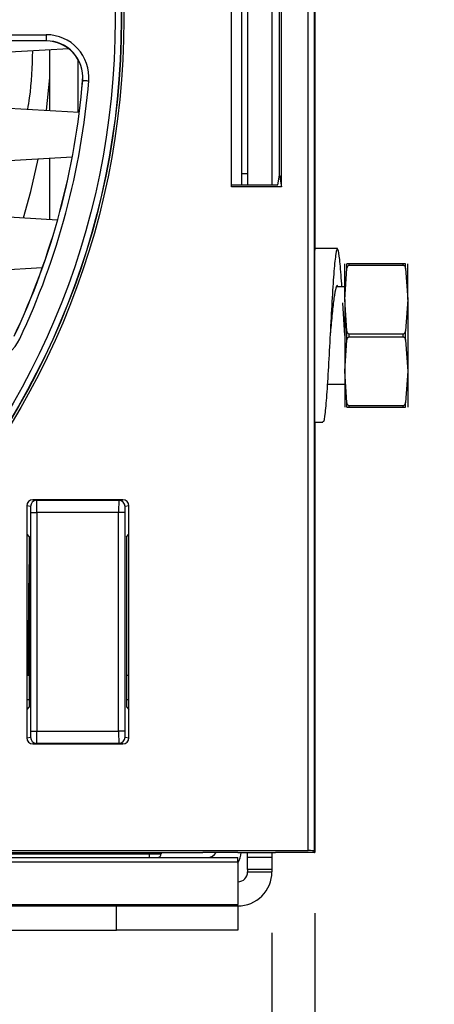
# Paper-space layout 'Sheet1' of a CAD drawing. Header units: millimetres. Extents: x 0 to 420, y 0 to 297.
# Tile 28 of 130: x 128.5 to 135.33, y 46.15 to 62.38. Entities that reach past the tile are written whole.
import ezdxf

# ---------------------------------------------------------------- set-up
doc = ezdxf.new("R2010")
doc.units = ezdxf.units.MM
doc.layers.add('SLD-0', color=179, linetype='Continuous')
doc.styles.add('SLDTEXTSTYLE1', font='TXT', dxfattribs={"width": 0.75})
doc.styles.add('SLDTEXTSTYLE3', font='TXT', dxfattribs={"width": 0.96})
doc.dimstyles.new('SLDDIMSTYLE1', dxfattribs={"dimtxt": 2.5, "dimasz": 3.302, "dimexe": 0, "dimexo": 0.0625, "dimtad": 1, "dimdec": 1, "dimlfac": 5, "dimrnd": 1e-09, "dimzin": 4, "dimdsep": 46, "dimtxsty": 'SLDTEXTSTYLE1', "dimblk1": 'NONE', "dimblk2": 'NONE', "dimsah": 1, "dimcen": 0.09, "dimadec": 0, "dimazin": 1, "dimtfac": 1, "dimtofl": 0, "dimtmove": 0, "dimatfit": 3, "dimldrblk": 'NONE', "dimfxl": 0, "dimfrac": 2, "dimtolj": 1, "dimtzin": 12, "dimarcsym": 0})
doc.dimstyles.new('SLDDIMSTYLE3', dxfattribs={"dimtxt": 2.5, "dimasz": 3.302, "dimexe": 0, "dimexo": 0.0625, "dimtad": 1, "dimdec": 1, "dimlfac": 5, "dimrnd": 1e-09, "dimzin": 4, "dimdsep": 46, "dimtxsty": 'SLDTEXTSTYLE1', "dimblk1": 'NONE', "dimblk2": 'NONE', "dimsah": 1, "dimcen": 0, "dimadec": 0, "dimazin": 1, "dimtfac": 1, "dimtmove": 0, "dimatfit": 3, "dimldrblk": 'NONE', "dimfxl": 0, "dimfrac": 2, "dimtolj": 1, "dimtzin": 12, "dimarcsym": 0})
doc.dimstyles.new('SLDDIMSTYLE4', dxfattribs={"dimtxt": 2.5, "dimasz": 3.302, "dimexe": 0, "dimexo": 0.0625, "dimtad": 1, "dimdec": 1, "dimlfac": 5, "dimrnd": 1e-09, "dimzin": 12, "dimdsep": 46, "dimtxsty": 'SLDTEXTSTYLE1', "dimblk1": 'NONE', "dimblk2": 'NONE', "dimsah": 1, "dimcen": 0, "dimadec": 0, "dimazin": 3, "dimtfac": 1, "dimtmove": 0, "dimatfit": 3, "dimldrblk": 'NONE', "dimfxl": 0, "dimfrac": 2, "dimtolj": 1, "dimtzin": 12, "dimarcsym": 0})

# ---------------------------------------------------------------- blocks, each defined once
blk = doc.blocks.new('_D_13')
at = {"layer": 'SLD-0', "color": 179}
for p, q in [((43.958, 47.682), (43.958, 22.994)), ((133.36, 47.656), (133.36, 22.994)), ((43.958, 23.994), (46.958, 24.494)), ((46.958, 23.494), (46.958, 24.494)), ((130.36, 24.494), (133.36, 23.994)), ((130.36, 24.494), (130.36, 23.494)), ((46.958, 23.494), (43.958, 23.994)), ((43.958, 23.994), (46.958, 23.994)), ((43.958, 23.994), (133.36, 23.994)), ((133.36, 23.994), (130.36, 23.494)), ((133.36, 23.994), (130.36, 23.994))]:
    blk.add_line(p, q, dxfattribs=at)
at = {"layer": 'SLD-0', "color": 179, "insert": (84.502, 27.029), "char_height": 2.5, "attachment_point": 1, "style": 'SLDTEXTSTYLE3'}
blk.add_mtext('447.0', dxfattribs=at)
blk = doc.blocks.new('_None')
blk = doc.blocks.new('_D_14')
at = {"layer": 'SLD-0', "color": 179}
for p, q in [((44.654, 47.335), (44.654, 30.889)), ((132.654, 47.335), (132.654, 30.889)), ((44.654, 31.889), (47.654, 32.389)), ((47.654, 31.389), (47.654, 32.389)), ((129.654, 32.389), (132.654, 31.889)), ((129.654, 32.389), (129.654, 31.389)), ((47.654, 31.389), (44.654, 31.889)), ((44.654, 31.889), (47.654, 31.889)), ((44.654, 31.889), (132.654, 31.889)), ((132.654, 31.889), (129.654, 31.389)), ((132.654, 31.889), (129.654, 31.889))]:
    blk.add_line(p, q, dxfattribs=at)
for centre, start, end in [((88.466, 33.874), 153.4349, 206.5651), ((88.841, 33.874), 333.4349, 26.5651)]:
    blk.add_arc(centre, 4.437, start, end, dxfattribs=at)
at = {"layer": 'SLD-0', "color": 179, "insert": (84.497, 34.924), "char_height": 2.5, "attachment_point": 1, "style": 'SLDTEXTSTYLE3'}
blk.add_mtext('440.0', dxfattribs=at)
blk = doc.blocks.new('_D_22')
at = {"layer": 'SLD-0', "color": 179}
for p, q in [((177.639, 244.196), (170.681, 237.013)), ((170.681, 237.013), (163.266, 229.357)), ((168.235, 235.206), (170.681, 237.013)), ((170.681, 237.013), (168.594, 234.858)), ((170.681, 237.013), (168.953, 234.51)), ((168.235, 235.206), (168.953, 234.51)), ((163.266, 229.357), (151.443, 229.357))]:
    blk.add_line(p, q, dxfattribs=at)
at = {"layer": 'SLD-0', "color": 179, "char_height": 2.5, "attachment_point": 1, "style": 'SLDTEXTSTYLE3'}
for s, insert in [('%%c', (150.193, 232.392)), ('20.0', (155.213, 232.43))]:
    blk.add_mtext(s, dxfattribs=dict(at, insert=insert))
blk = doc.blocks.new('_D_23')
at = {"layer": 'SLD-0', "color": 179}
for p, q in [((163.999, 261.493), (154.023, 261.493)), ((172.8, 249.896), (163.999, 261.493)), ((171.384, 252.588), (170.588, 251.984)), ((171.384, 252.588), (172.8, 249.896)), ((172.8, 249.896), (170.986, 252.286)), ((172.8, 249.896), (170.588, 251.984)), ((175.52, 246.312), (172.8, 249.896))]:
    blk.add_line(p, q, dxfattribs=at)
at = {"layer": 'SLD-0', "color": 179, "char_height": 2.5, "attachment_point": 1, "style": 'SLDTEXTSTYLE3'}
for s, insert in [('%%c', (152.773, 264.528)), ('9.0', (157.794, 264.566))]:
    blk.add_mtext(s, dxfattribs=dict(at, insert=insert))
blk = doc.blocks.new('_D_24')
at = {"layer": 'SLD-0', "color": 179}
for p, q in [((241.453, 256.697), (250.709, 264.131)), ((250.709, 264.131), (262.532, 264.131)), ((241.453, 256.697), (243.478, 258.965)), ((244.105, 258.186), (243.478, 258.965)), ((241.453, 256.697), (243.792, 258.576)), ((244.105, 258.186), (241.453, 256.697)), ((236.385, 252.627), (241.453, 256.697))]:
    blk.add_line(p, q, dxfattribs=at)
at = {"layer": 'SLD-0', "color": 179, "char_height": 2.5, "attachment_point": 1, "style": 'SLDTEXTSTYLE3'}
for s, insert in [('%%c', (251.047, 267.167)), ('13.0', (256.067, 267.205))]:
    blk.add_mtext(s, dxfattribs=dict(at, insert=insert))
blk = doc.blocks.new('_D_25')
at = {"layer": 'SLD-0', "color": 179}
for p, q in [((240.691, 239.098), (237.146, 235.226)), ((237.146, 235.226), (227.951, 225.18)), ((234.752, 233.35), (237.146, 235.226)), ((237.146, 235.226), (235.121, 233.013)), ((237.146, 235.226), (235.489, 232.675)), ((234.752, 233.35), (235.489, 232.675)), ((227.951, 225.18), (216.128, 225.18))]:
    blk.add_line(p, q, dxfattribs=at)
at = {"layer": 'SLD-0', "color": 179, "char_height": 2.5, "attachment_point": 1, "style": 'SLDTEXTSTYLE3'}
for s, insert in [('%%c', (214.878, 228.215)), ('10.5', (219.898, 228.254))]:
    blk.add_mtext(s, dxfattribs=dict(at, insert=insert))
blk = doc.blocks.new('_D_28')
at = {"layer": 'SLD-0', "color": 179}
for p, q in [((173.264, 174.39), (183.569, 183.365)), ((183.569, 183.365), (193.545, 183.365)), ((173.264, 174.39), (175.198, 176.738)), ((175.855, 175.984), (175.198, 176.738)), ((173.264, 174.39), (175.526, 176.361)), ((175.855, 175.984), (173.264, 174.39)), ((169.87, 171.435), (173.264, 174.39))]:
    blk.add_line(p, q, dxfattribs=at)
at = {"layer": 'SLD-0', "color": 179, "char_height": 2.5, "attachment_point": 1, "style": 'SLDTEXTSTYLE3'}
for s, insert in [('%%c', (183.906, 186.4)), ('9.0', (188.927, 186.438))]:
    blk.add_mtext(s, dxfattribs=dict(at, insert=insert))
blk = doc.blocks.new('_D_30')
at = {"layer": 'SLD-0', "color": 179}
for p, q in [((230.033, 164.087), (234.374, 159.249)), ((236.006, 156.682), (234.374, 159.249)), ((234.374, 159.249), (236.75, 157.35)), ((234.374, 159.249), (236.378, 157.016)), ((234.374, 159.249), (244.668, 147.778)), ((236.006, 156.682), (236.75, 157.35)), ((244.668, 147.778), (256.491, 147.778))]:
    blk.add_line(p, q, dxfattribs=at)
at = {"layer": 'SLD-0', "color": 179, "char_height": 2.5, "attachment_point": 1, "style": 'SLDTEXTSTYLE3'}
for s, insert in [('%%c', (245.006, 150.813)), ('13.0', (250.026, 150.851))]:
    blk.add_mtext(s, dxfattribs=dict(at, insert=insert))
blk = doc.blocks.new('_D_31')
at = {"layer": 'SLD-0', "color": 179}
for p, q in [((224.118, 191.46), (212.295, 191.46)), ((230.761, 181.361), (224.118, 191.46)), ((229.53, 184.142), (228.695, 183.593)), ((229.53, 184.142), (230.761, 181.361)), ((230.761, 181.361), (229.113, 183.868)), ((230.761, 181.361), (228.695, 183.593)), ((233.646, 176.975), (230.761, 181.361))]:
    blk.add_line(p, q, dxfattribs=at)
at = {"layer": 'SLD-0', "color": 179, "char_height": 2.5, "attachment_point": 1, "style": 'SLDTEXTSTYLE3'}
for s, insert in [('%%c', (211.045, 194.495)), ('10.5', (216.066, 194.534))]:
    blk.add_mtext(s, dxfattribs=dict(at, insert=insert))

psp = doc.layouts.new('Sheet1')

# ---------------------------------------------------------------- linework, layer by layer
at = {"layer": 'SLD-0', "color": 179, "linetype": 'Continuous', "lineweight": 25}
for p, q in [((133.354, 97.656), (133.354, 48.656)), ((133.36, 97.656), (133.36, 58.578)), ((133.249, 48.688), (133.249, 97.652)), ((133.349, 97.652), (133.349, 48.682)), ((131.989, 59.625), (131.989, 63.688)), ((132.154, 63.656), (132.154, 59.656)), ((132.254, 63.656), (132.254, 59.656)), ((132.654, 63.656), (132.654, 59.656)), ((132.811, 59.625), (132.811, 63.688)), ((132.78, 59.813), (132.78, 63.499)), ((128.132, 62.129), (128.935, 62.129)), ((128.935, 62.129), (128.935, 62.029)), ((128.935, 62.029), (128.132, 62.029)), ((128.935, 62.026), (128.132, 62.026)), ((128.935, 62.029), (128.935, 62.026)), ((129.306, 61.897), (127.665, 61.803)), ((128.994, 60.88), (128.994, 61.879)), ((129.458, 60.853), (129.458, 61.719)), ((128.936, 60.883), (128.994, 61.418)), ((129.535, 61.377), (129.533, 61.377)), ((129.535, 61.377), (129.537, 61.377)), ((129.537, 61.377), (129.543, 61.376)), ((129.543, 61.376), (129.552, 61.375)), ((129.552, 61.375), (129.565, 61.374)), ((129.565, 61.374), (129.58, 61.373)), ((129.58, 61.373), (129.597, 61.372)), ((129.597, 61.372), (129.615, 61.37)), ((129.615, 61.37), (129.635, 61.369)), ((127.476, 60.967), (129.478, 60.852)), ((129.361, 60.109), (127.291, 59.99)), ((128.68, 59.547), (128.801, 60.077)), ((128.994, 59.088), (128.994, 60.088)), ((132.254, 59.834), (132.154, 59.834)), ((132.754, 59.658), (132.78, 59.813)), ((132.78, 59.813), (132.811, 59.625)), ((128.561, 59.113), (128.68, 59.547)), ((131.989, 59.625), (131.994, 59.656)), ((132.811, 59.625), (131.989, 59.625)), ((131.994, 59.656), (132.714, 59.656)), ((127.066, 59.198), (129.12, 59.081)), ((133.734, 58.604), (133.354, 58.604)), ((128.868, 58.289), (126.854, 58.173)), ((133.854, 57.764), (133.854, 58.354)), ((133.854, 57.764), (133.891, 58.277)), ((133.891, 58.277), (133.891, 58.354)), ((133.93, 58.332), (133.93, 58.354)), ((134.817, 58.354), (133.93, 58.354)), ((133.93, 58.332), (134.817, 58.332)), ((134.817, 58.332), (134.817, 58.354)), ((134.856, 58.277), (134.856, 58.354)), ((134.856, 58.277), (134.894, 57.764)), ((134.894, 57.764), (134.894, 58.354)), ((133.854, 57.974), (133.719, 57.974)), ((133.891, 57.251), (133.854, 57.764)), ((133.854, 57.764), (133.854, 56.584)), ((134.894, 57.764), (134.856, 57.251)), ((134.894, 57.764), (134.894, 56.584)), ((133.854, 57.174), (133.824, 57.711)), ((133.891, 57.097), (133.891, 57.251)), ((134.817, 57.196), (133.93, 57.196)), ((133.93, 57.152), (133.93, 57.196)), ((133.93, 57.152), (134.817, 57.152)), ((134.817, 57.152), (134.817, 57.196)), ((134.856, 57.097), (134.856, 57.251)), ((133.854, 56.584), (133.891, 57.097)), ((134.856, 57.097), (134.894, 56.584)), ((133.891, 56.071), (133.854, 56.584)), ((133.854, 56.584), (133.854, 55.994)), ((134.894, 56.584), (134.856, 56.071)), ((134.894, 56.584), (134.894, 55.994)), ((133.568, 56.374), (133.854, 56.374)), ((133.891, 55.994), (133.891, 56.071)), ((134.817, 56.016), (133.93, 56.016)), ((133.93, 55.994), (133.93, 56.016)), ((133.93, 55.994), (134.817, 55.994)), ((134.817, 55.994), (134.817, 56.016)), ((134.856, 55.994), (134.856, 56.071)), ((133.354, 55.744), (133.493, 55.744)), ((133.36, 55.744), (133.36, 48.656)), ((128.612, 54.368), (128.612, 53.898)), ((128.675, 54.358), (128.612, 54.368)), ((128.712, 54.468), (128.775, 54.458)), ((130.195, 54.468), (128.712, 54.468)), ((128.775, 54.458), (130.132, 54.458)), ((130.132, 54.458), (130.195, 54.468)), ((130.295, 54.368), (130.232, 54.358)), ((130.295, 53.898), (130.295, 54.368)), ((128.68, 50.654), (128.68, 54.258)), ((128.68, 54.258), (128.78, 54.258)), ((128.78, 54.258), (128.78, 50.654)), ((130.127, 54.258), (128.78, 54.258)), ((130.127, 50.654), (130.127, 54.258)), ((130.227, 54.258), (130.127, 54.258)), ((130.227, 54.258), (130.227, 50.654)), ((128.612, 53.898), (128.654, 53.856)), ((128.612, 53.898), (128.612, 51.014)), ((128.654, 53.856), (128.654, 51.056)), ((130.254, 53.856), (130.295, 53.898)), ((130.254, 53.856), (130.254, 51.056)), ((130.295, 51.014), (130.295, 53.898)), ((128.638, 51.575), (128.654, 53.402)), ((128.612, 51.575), (128.654, 51.575)), ((130.254, 51.575), (130.295, 51.575)), ((128.654, 51.056), (128.612, 51.014)), ((128.612, 51.014), (128.612, 50.544)), ((130.254, 51.056), (130.295, 51.014)), ((130.295, 50.544), (130.295, 51.014)), ((128.68, 50.654), (128.78, 50.654)), ((128.78, 50.654), (130.127, 50.654)), ((130.227, 50.654), (130.127, 50.654)), ((128.612, 50.544), (128.675, 50.554)), ((128.775, 50.454), (128.712, 50.444)), ((130.132, 50.454), (128.775, 50.454)), ((130.195, 50.444), (130.132, 50.454)), ((130.232, 50.554), (130.295, 50.544)), ((128.712, 50.444), (130.195, 50.444)), ((104.868, 48.688), (133.249, 48.688)), ((133.354, 48.656), (133.349, 48.682)), ((45.214, 48.575), (132.094, 48.575)), ((105.274, 48.656), (131.514, 48.656)), ((126.381, 48.635), (130.628, 48.635)), ((130.628, 48.635), (130.628, 48.575)), ((130.828, 48.656), (130.828, 48.635)), ((132.093, 48.656), (131.514, 48.656)), ((132.093, 48.656), (132.714, 48.656)), ((132.094, 48.5), (132.094, 48.575)), ((132.254, 48.575), (132.254, 48.656)), ((132.654, 48.575), (132.254, 48.575)), ((132.254, 48.375), (132.254, 48.575)), ((132.654, 48.656), (132.654, 48.575)), ((132.654, 48.575), (132.654, 48.375)), ((133.354, 48.656), (132.714, 48.656)), ((133.354, 48.657), (133.36, 48.656)), ((133.36, 48.656), (133.354, 48.656)), ((45.214, 48.5), (132.094, 48.5)), ((132.094, 48.5), (132.094, 47.797)), ((132.654, 48.375), (132.254, 48.375)), ((132.254, 48.375), (132.254, 48.335)), ((132.654, 48.375), (132.654, 48.335)), ((132.254, 48.335), (132.654, 48.335)), ((45.214, 47.797), (132.094, 47.797)), ((108.554, 47.775), (130.094, 47.775)), ((130.094, 47.375), (130.094, 47.775)), ((130.094, 47.775), (132.094, 47.775)), ((132.094, 47.775), (132.094, 47.797)), ((132.094, 47.775), (132.094, 47.375)), ((108.554, 47.375), (130.094, 47.375)), ((132.094, 47.375), (130.094, 47.375))]:
    psp.add_line(p, q, dxfattribs=at)
at = {"layer": 'SLD-0', "color": 8, "linetype": 'Continuous', "lineweight": 25}
for p, q in [((128.612, 51.174), (128.654, 51.174)), ((130.254, 51.174), (130.295, 51.174)), ((130.628, 48.635), (130.628, 48.656))]:
    psp.add_line(p, q, dxfattribs=at)
at = {"layer": 'SLD-0', "color": 179, "linetype": 'Continuous', "lineweight": 25}
for radius in [12.84, 12.8, 12.796, 12.696]:
    psp.add_circle((117.374, 62.376), radius, dxfattribs=at)
for centre, radius, start, end in [((128.935, 61.426), 0.702, 355.3024, 90), ((128.935, 61.426), 0.602, 355.3024, 90), ((128.935, 61.426), 0.6, 355.3024, 90), ((117.374, 62.376), 12.2, 334.6976, 355.3024), ((117.374, 62.376), 12.202, 334.6976, 355.3024), ((117.374, 62.376), 12.302, 334.6976, 355.3024), ((127.861, 57.418), 0.702, 240, 334.6976), ((128.775, 54.358), 0.1, 90.0688, 180.0072), ((130.132, 54.358), 0.1, 359.9928, 89.9303), ((128.775, 50.554), 0.1, 179.9927, 269.9313), ((130.132, 50.554), 0.1, 270.0699, 0.0073), ((130.768, 48.635), 0.06, 270, 359.5), ((131.594, 48.735), 0.16, 270, 330.3388), ((131.594, 48.735), 0.56, 333.2345, 351.8716), ((132.094, 48.335), 0.16, 270, 0), ((132.094, 48.335), 0.56, 269.9999, 0)]:
    psp.add_arc(centre, radius, start, end, dxfattribs=at)
for centre, major_axis, ratio, start_param, end_param in [((132.714, 59.658), (0.04, 0), 0.052408, 4.712362, 6.274459), ((128.712, 54.368), (-0.0988, 0.0164), 0.998592, 4.877622, 6.447965), ((128.675, 54.258), (0, 0.1), 0.052408, 4.712391, 6.274459), ((128.775, 54.258), (0, 0.2), 0.026204, 4.71239, 6.274459), ((130.132, 54.258), (0, 0.2), 0.026204, 0.008727, 1.570795), ((130.195, 54.368), (0.0988, 0.0164), 0.998592, 6.118405, 7.688739), ((130.232, 54.258), (0, 0.1), 0.052408, 0.008727, 1.570794), ((128.675, 50.654), (0, 0.1), 0.052408, 3.150319, 4.712391), ((128.775, 50.654), (0, 0.2), 0.026204, 3.150319, 4.71239), ((130.132, 50.654), (0, 0.2), 0.026204, 1.570795, 3.132961), ((130.232, 50.654), (0, 0.1), 0.052408, 1.570796, 3.132866), ((128.712, 50.544), (-0.0988, -0.0164), 0.998592, 6.118409, 7.688754), ((130.195, 50.544), (0.0988, -0.0164), 0.998592, 4.877622, 6.447962), ((133.249, 48.682), (0.1, 0), 0.052408, 0.00873, 1.570803), ((130.628, 48.635), (0.2, -0.001), 0.002621, 4.712449, 6.283169)]:
    psp.add_ellipse(centre, major_axis=major_axis, ratio=ratio, start_param=start_param, end_param=end_param, dxfattribs=at)
for points, knots in [([(128.629, 60.901), (128.639, 60.963), (128.694, 61.279), (128.704, 61.603), (128.712, 61.863)], [0, 0, 0, 0, 0.1964457, 1, 1, 1, 1]), ([(133.807, 57.974), (133.803, 58.041), (133.789, 58.268), (133.765, 58.51), (133.736, 58.64), (133.707, 58.549), (133.677, 58.259), (133.648, 57.809), (133.618, 57.267), (133.589, 56.712), (133.56, 56.22), (133.53, 55.884), (133.508, 55.728), (133.496, 55.758), (133.494, 55.764)], [0, 0, 0, 0, 0.039647, 0.133789, 0.227165, 0.320771, 0.414761, 0.508018, 0.602088, 0.695592, 0.789043, 0.883148, 0.976414, 1, 1, 1, 1]), ([(133.93, 58.354), (133.928, 58.354), (133.925, 58.354), (133.918, 58.354), (133.909, 58.354), (133.898, 58.354), (133.893, 58.354), (133.891, 58.354), (133.891, 58.354)], [0, 0, 0, 0, 0.050725, 0.133497, 0.261785, 0.479323, 0.90962, 1, 1, 1, 1]), ([(133.891, 58.277), (133.893, 58.285), (133.896, 58.3), (133.905, 58.317), (133.914, 58.327), (133.922, 58.331), (133.927, 58.332), (133.93, 58.332), (133.93, 58.332)], [0, 0, 0, 0, 0.358437, 0.670637, 0.790432, 0.911255, 0.996182, 1, 1, 1, 1]), ([(134.856, 58.354), (134.854, 58.354), (134.851, 58.354), (134.842, 58.354), (134.833, 58.354), (134.825, 58.354), (134.82, 58.354), (134.817, 58.354)], [0, 0, 0, 0, 0.369104, 0.664396, 0.790007, 0.916793, 1, 1, 1, 1]), ([(134.817, 58.332), (134.818, 58.332), (134.821, 58.332), (134.827, 58.33), (134.835, 58.325), (134.846, 58.312), (134.853, 58.295), (134.855, 58.282), (134.856, 58.277)], [0, 0, 0, 0, 0.01419, 0.109492, 0.225683, 0.414266, 0.777152, 1, 1, 1, 1]), ([(133.733, 57.999), (133.725, 57.991), (133.706, 57.974), (133.677, 57.802), (133.648, 57.544), (133.626, 57.314), (133.615, 57.191), (133.613, 57.173)], [0, 0, 0, 0, 0.223186, 0.468993, 0.712863, 0.958884, 1, 1, 1, 1]), ([(133.93, 57.196), (133.927, 57.196), (133.922, 57.197), (133.914, 57.201), (133.904, 57.212), (133.895, 57.229), (133.893, 57.243), (133.891, 57.251)], [0, 0, 0, 0, 0.087229, 0.194567, 0.36026, 0.668771, 1, 1, 1, 1]), ([(133.891, 57.097), (133.892, 57.104), (133.895, 57.119), (133.903, 57.135), (133.913, 57.146), (133.921, 57.15), (133.927, 57.152), (133.929, 57.152), (133.93, 57.152)], [0, 0, 0, 0, 0.314057, 0.643598, 0.769561, 0.896554, 0.982777, 1, 1, 1, 1]), ([(134.856, 57.251), (134.854, 57.239), (134.851, 57.224), (134.84, 57.208), (134.832, 57.201), (134.824, 57.197), (134.819, 57.196), (134.817, 57.196)], [0, 0, 0, 0, 0.503316, 0.661837, 0.821389, 0.917532, 1, 1, 1, 1]), ([(134.817, 57.152), (134.818, 57.152), (134.821, 57.152), (134.828, 57.15), (134.837, 57.144), (134.848, 57.13), (134.853, 57.113), (134.855, 57.1), (134.856, 57.097)], [0, 0, 0, 0, 0.02763, 0.12423, 0.247423, 0.453201, 0.856373, 1, 1, 1, 1]), ([(133.93, 56.016), (133.927, 56.016), (133.922, 56.017), (133.914, 56.021), (133.904, 56.032), (133.895, 56.049), (133.893, 56.063), (133.891, 56.071)], [0, 0, 0, 0, 0.087229, 0.194567, 0.36026, 0.668753, 1, 1, 1, 1]), ([(133.891, 55.994), (133.893, 55.994), (133.896, 55.994), (133.905, 55.994), (133.914, 55.994), (133.922, 55.994), (133.928, 55.994), (133.93, 55.994)], [0, 0, 0, 0, 0.369106, 0.664394, 0.7899782, 0.9167945, 1, 1, 1, 1]), ([(134.856, 56.071), (134.854, 56.059), (134.851, 56.044), (134.84, 56.028), (134.832, 56.021), (134.824, 56.017), (134.819, 56.016), (134.817, 56.016)], [0, 0, 0, 0, 0.503316, 0.661837, 0.821389, 0.917532, 1, 1, 1, 1]), ([(134.817, 55.994), (134.819, 55.994), (134.822, 55.994), (134.829, 55.994), (134.838, 55.994), (134.849, 55.994), (134.854, 55.994), (134.856, 55.994), (134.856, 55.994)], [0, 0, 0, 0, 0.0506889, 0.1334988, 0.2617617, 0.4793066, 0.9096167, 1, 1, 1, 1])]:
    psp.add_open_spline(points, degree=3, knots=knots, dxfattribs=at)

# ---------------------------------------------------------------- dimensions: what is measured, and where the dimension line sits
at = {"layer": 'SLD-0', "color": 179}
for p1, dimstyle, picture, middle in [((0.889, 0.948), 'SLDDIMSTYLE3', '_D_24', (257.414, 266.248)), ((0.517, 0.737), 'SLDDIMSTYLE3', '_D_23', (158.218, 263.609)), ((1.173, 1.62), 'SLDDIMSTYLE3', '_D_22', (156.561, 231.473)), ((0.745, 0.74), 'SLDDIMSTYLE4', '_D_25', (221.245, 227.297)), ((0.831303, 0.6414323), 'SLDDIMSTYLE4', '_D_31', (217.4129934, 193.5763759)), ((0.634, 0.639), 'SLDDIMSTYLE3', '_D_28', (189.351, 185.481)), ((1.067, 0.743), 'SLDDIMSTYLE3', '_D_30', (251.373, 149.894))]:
    dim = psp.add_diameter_dim_2p(p1=p1, p2=(0, 0), dimstyle=dimstyle, dxfattribs=at)
    dim.commit()
    dim.dimension.update_dxf_attribs({"geometry": picture, "text_midpoint": middle, "dimtype": 163})
dim = psp.add_linear_dim(base=(43.958, 23.994), p1=(133.36, 48.656), p2=(43.958, 48.682), dimstyle='SLDDIMSTYLE1', dxfattribs=at)
dim.commit()
dim.dimension.update_dxf_attribs({"geometry": '_D_13', "text_midpoint": (88.659, 23.994), "dimtype": 160})
dim = psp.add_linear_dim(base=(44.654, 31.889), p1=(132.654, 48.335), p2=(44.654, 48.335), text='(<>)', dimstyle='SLDDIMSTYLE1', dxfattribs=at)
dim.commit()
dim.dimension.update_dxf_attribs({"geometry": '_D_14', "text_midpoint": (88.654, 31.889), "dimtype": 160})

doc.saveas('drawing.dxf')
